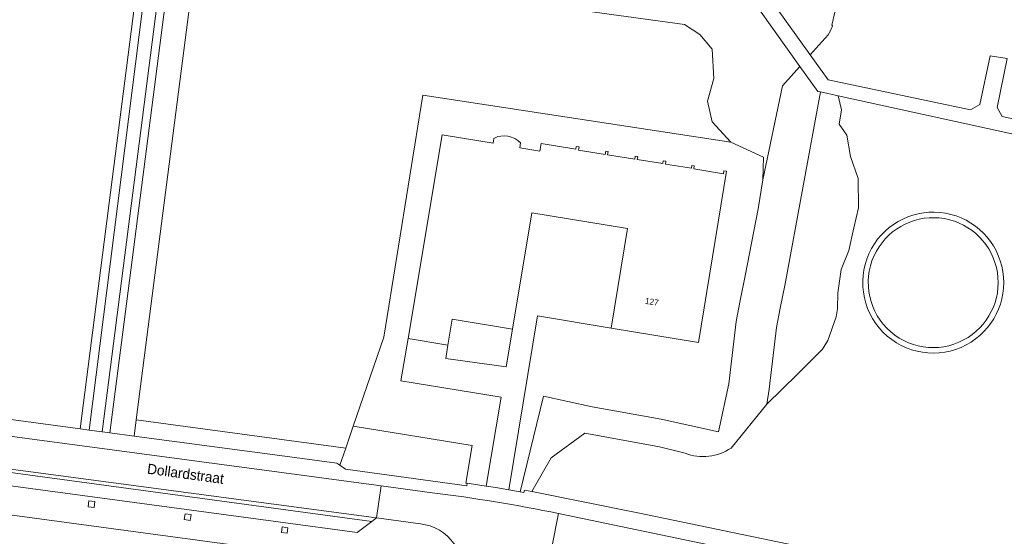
# Model space of a CAD drawing. Header units: metres. Extents: x 151448 to 154749, y 463108 to 465296.
# Tile 236 of 256: x 153156 to 153277, y 463882 to 463946. Entities that reach past the tile are written whole.
import ezdxf
from ezdxf.enums import TextEntityAlignment as Align

# ---------------------------------------------------------------- set-up
doc = ezdxf.new("R2010")
doc.units = ezdxf.units.M
for name, color, linetype, lineweight in [('B-PV-GR-BEPLANTING_CULTUUR_BOSPLANTSOEN-GV', 253, 'Continuous', 9), ('B-PV-GR-BEPLANTING_CULTUUR_HEESTERS-GV', 253, 'Continuous', 9), ('B-PV-GR-GROENVOORZIENING-GV', 253, 'Continuous', 9), ('B-PV-IE-TERREINAFSCHEIDING_KUNSTMATIG_HEKWERK-G', 253, 'Continuous', 9), ('B-PV-OG-BEBOUWING-GV', 1, 'Continuous', 9), ('B-PV-OG-BEBOUWING-T18', 2, 'Continuous', 9), ('B-PV-OG-TERREIN_BEGROEID-GV', 253, 'Continuous', 9), ('B-PV-OG-TERREIN_ERF-GV', 253, 'Continuous', 9), ('B-PV-OG-TOPOGRAFIE-T18', 2, 'Continuous', 9), ('B-PV-VH-GESLOTENVERHARDING_ASFALT-GV', 253, 'Continuous', 9), ('B-PV-VH-GESLOTENVERHARDING_KUNSTSTOF-GV', 253, 'Continuous', 9), ('B-PV-VH-OPENVERHARDING_BETONSTRAATSTEEN-GV', 253, 'Continuous', 9), ('B-PV-VH-OPENVERHARDING_TEGEL-GV', 253, 'Continuous', 9)]:
    doc.layers.add(name, color=color, linetype=linetype, lineweight=lineweight)
doc.styles.add('Drong', font='txt', dxfattribs={"height": 1.8})

msp = doc.modelspace()

# ---------------------------------------------------------------- linework, layer by layer
at = {"layer": 'B-PV-GR-BEPLANTING_CULTUUR_BOSPLANTSOEN-GV', "flags": 128}
msp.add_lwpolyline([(153205.029, 463936.447), (153242.919, 463930.663), (153240.621, 463933.157), (153240.025, 463935.705), (153240.792, 463938.495), (153240.621, 463942.074), (153239.088, 463943.894), (153237.211, 463945.116), (153177.134, 463953.381), (153169.822, 463896.534), (153195.564, 463893.075), (153196.496, 463895.78), (153200.252, 463906.685)], close=True, dxfattribs=at)
for points in [[(153253.924, 463936.833), (153253.573, 463936.91), (153251.393, 463939.969), (153249.263, 463937.572), (153246.845, 463926.033), (153246.252, 463922.475), (153244.662, 463914.219), (153244.051, 463911.226), (153243.556, 463908.625), (153242.674, 463900.985), (153241.389, 463895.067), (153234.334, 463896.608), (153225.869, 463898.135), (153219.862, 463899.452), (153217.021, 463887.68), (153217.479, 463887.597), (153217.533, 463887.892), (153218.459, 463887.753), (153220.829, 463891.883), (153224.946, 463894.91), (153234.139, 463893.218), (153237.27, 463892.43)], [(153242.952, 463893.079), (153247.333, 463898.479), (153247.628, 463900.298), (153248.502, 463907.87), (153248.957, 463910.259), (153249.567, 463913.246), (153253.924, 463936.833)]]:
    msp.add_lwpolyline(points, dxfattribs=at)
at = {"layer": 'B-PV-GR-BEPLANTING_CULTUUR_BOSPLANTSOEN-GV'}
msp.add_lwpolyline([(153237.27, 463892.43, 0.2444829), (153242.952, 463893.079)], format="xyb", dxfattribs=at)
at = {"layer": 'B-PV-GR-BEPLANTING_CULTUUR_HEESTERS-GV', "flags": 128}
for points in [[(153253.924, 463936.833), (153249.567, 463913.246), (153248.957, 463910.259), (153248.502, 463907.87), (153247.628, 463900.298), (153247.333, 463898.479), (153251.077, 463902.166), (153254.166, 463905.233), (153254.804, 463906.289), (153255.863, 463909.212), (153256.023, 463910.188), (153256.062, 463912.16), (153256.461, 463915.009), (153257.393, 463917.342), (153258.016, 463920.12), (153258.574, 463922.61), (153258.533, 463926.188), (153257.616, 463928.897), (153257.165, 463931.505), (153256.201, 463932.861), (153256.5, 463934.633), (153256.073, 463936.361)], [(153169.567, 463894.55), (153188.068, 463892.081), (153194.49, 463891.201), (153194.836, 463890.963), (153195.564, 463893.075), (153169.822, 463896.534)]]:
    msp.add_lwpolyline(points, close=True, dxfattribs=at)
at = {"layer": 'B-PV-GR-GROENVOORZIENING-GV', "flags": 128}
for points in [[(153163.919, 463885.841), (153164.65, 463885.755), (153164.737, 463886.488), (153164.006, 463886.574)], [(153175.831, 463884.999), (153175.724, 463884.278), (153176.463, 463884.169), (153176.57, 463884.89)], [(153188.358, 463882.597), (153188.451, 463883.285), (153187.763, 463883.379), (153187.67, 463882.69)]]:
    msp.add_lwpolyline(points, close=True, dxfattribs=at)
at = {"layer": 'B-PV-IE-TERREINAFSCHEIDING_KUNSTMATIG_HEKWERK-G', "flags": 128}
for points in [[(153200.252, 463906.685), (153205.029, 463936.447)], [(153205.029, 463936.447), (153242.919, 463930.663)], [(153242.919, 463930.663), (153246.902, 463928.806), (153246.845, 463926.033)], [(153246.845, 463926.033), (153246.252, 463922.475), (153244.662, 463914.219), (153244.051, 463911.226), (153243.556, 463908.625), (153242.674, 463900.985)], [(153196.496, 463895.78), (153200.252, 463906.685)], [(153242.674, 463900.985), (153241.389, 463895.067), (153234.334, 463896.608), (153225.869, 463898.135), (153219.862, 463899.452), (153217.021, 463887.68)], [(153196.496, 463895.78), (153195.564, 463893.075)], [(153195.564, 463893.075), (153194.836, 463890.963)]]:
    msp.add_lwpolyline(points, dxfattribs=at)
at = {"layer": 'B-PV-OG-BEBOUWING-GV', "flags": 128}
msp.add_lwpolyline([(153213.772, 463931.132), (153213.672, 463930.533), (153207.408, 463931.578), (153203.23, 463906.542), (153208.126, 463905.725), (153208.661, 463908.932), (153216.061, 463907.697), (153218.445, 463921.983), (153230.219, 463920.05), (153228.211, 463907.817), (153238.922, 463906.059), (153242.373, 463927.086), (153242.042, 463927.141), (153241.984, 463926.791), (153238.345, 463927.389), (153238.404, 463927.751), (153238.116, 463927.798), (153238.059, 463927.452), (153234.872, 463927.975), (153234.928, 463928.315), (153234.588, 463928.371), (153234.531, 463928.025), (153231.399, 463928.539), (153231.459, 463928.901), (153231.144, 463928.953), (153231.082, 463928.576), (153227.763, 463929.121), (153227.825, 463929.499), (153227.525, 463929.548), (153227.462, 463929.162), (153224.197, 463929.698), (153224.263, 463930.098), (153223.89, 463930.137), (153223.854, 463929.791), (153219.587, 463930.503), (153219.427, 463929.547), (153216.957, 463929.96), (153217.061, 463930.583)], dxfattribs=at)
at = {"layer": 'B-PV-OG-BEBOUWING-GV'}
msp.add_lwpolyline([(153217.061, 463930.583, 0.3281074), (153213.772, 463931.132)], format="xyb", dxfattribs=at)
at = {"layer": 'B-PV-OG-TERREIN_BEGROEID-GV', "flags": 128}
for points in [[(153136.789, 463898.954), (153162.915, 463895.431), (153171.369, 463961.205)], [(153265.281, 463959.016), (153263.528, 463950.479), (153256.836, 463951.654), (153255.354, 463945.224), (153255.325, 463945.099), (153255.41, 463944.974), (153255.284, 463944.65), (153254.856, 463943.866), (153252.658, 463941.393), (153254.854, 463938.319), (153272.354, 463934.62), (153273.515, 463935.31), (153274.781, 463941.281), (153276.866, 463940.961), (153275.621, 463934.925), (153276.253, 463933.8)], [(153276.253, 463933.8), (153281.08, 463932.77), (153281.727, 463935.717), (153289.625, 463934.05), (153288.97, 463931.021), (153294.859, 463929.784), (153296.822, 463938.389), (153281.154, 463941.778), (153283.178, 463951.364)], [(153280.67, 463929.51), (153280.98, 463930.89), (153256.073, 463936.361), (153256.5, 463934.633), (153256.201, 463932.861), (153257.165, 463931.505), (153257.616, 463928.897), (153258.533, 463926.188), (153258.574, 463922.61), (153258.016, 463920.12), (153257.393, 463917.342), (153256.461, 463915.009), (153256.062, 463912.16), (153256.023, 463910.188), (153255.863, 463909.212), (153254.804, 463906.289), (153254.166, 463905.233), (153251.077, 463902.166), (153247.333, 463898.479), (153242.952, 463893.079)], [(153237.27, 463892.43), (153234.139, 463893.218), (153224.946, 463894.91), (153220.829, 463891.883), (153218.459, 463887.753), (153231.672, 463885.056), (153242.13, 463882.885), (153251.979, 463880.864)]]:
    msp.add_lwpolyline(points, dxfattribs=at)
for points in [[(153172.357, 463961.055), (153171.369, 463961.205), (153162.915, 463895.431), (153164.025, 463895.282)], [(153183.512, 463957.565), (153183.646, 463958.541), (153183.762, 463959.389), (153180.674, 463959.715), (153174.043, 463960.701), (153173.937, 463959.876), (153173.368, 463955.454), (153165.647, 463895.065), (153166.592, 463894.941), (153174.803, 463958.768)], [(153187.227, 463957.051), (153187.063, 463955.853), (153183.347, 463956.362), (153183.512, 463957.565), (153174.803, 463958.768), (153166.592, 463894.941), (153169.567, 463894.55), (153169.822, 463896.534), (153177.134, 463953.381), (153237.211, 463945.116), (153239.088, 463943.894), (153240.621, 463942.074), (153240.792, 463938.495), (153240.025, 463935.705), (153240.621, 463933.157), (153242.919, 463930.663), (153246.902, 463928.806), (153246.845, 463926.033), (153249.263, 463937.572), (153251.393, 463939.969), (153244.896, 463949.085)], [(153252.658, 463941.393), (153254.856, 463943.866), (153255.284, 463944.65), (153255.41, 463944.974), (153255.325, 463945.099), (153255.354, 463945.224), (153256.836, 463951.654), (153245.067, 463953.721), (153244.73, 463953.055), (153244.454, 463952.511), (153245.488, 463951.431)]]:
    msp.add_lwpolyline(points, close=True, dxfattribs=at)
at = {"layer": 'B-PV-OG-TERREIN_BEGROEID-GV'}
for points in [[(153260.191, 463917.583, -1.3419691), (153271.832, 463905.754)], [(153271.832, 463905.754, -0.7467404), (153260.191, 463917.583)], [(153242.952, 463893.079, -0.2444829), (153237.27, 463892.43)]]:
    msp.add_lwpolyline(points, format="xyb", dxfattribs=at)
at = {"layer": 'B-PV-OG-TERREIN_ERF-GV', "flags": 128}
for points in [[(153217.061, 463930.583), (153216.957, 463929.96), (153219.427, 463929.547), (153219.587, 463930.503), (153223.854, 463929.791), (153223.89, 463930.137), (153224.263, 463930.098), (153224.197, 463929.698), (153227.462, 463929.162), (153227.525, 463929.548), (153227.825, 463929.499), (153227.763, 463929.121), (153231.082, 463928.576), (153231.144, 463928.953), (153231.459, 463928.901), (153231.399, 463928.539), (153234.531, 463928.025), (153234.588, 463928.371), (153234.928, 463928.315), (153234.872, 463927.975), (153238.059, 463927.452), (153238.116, 463927.798), (153238.404, 463927.751), (153238.345, 463927.389), (153241.984, 463926.791), (153242.042, 463927.141), (153242.373, 463927.086), (153238.922, 463906.059), (153228.211, 463907.817), (153219.12, 463909.309), (153215.612, 463887.937), (153217.021, 463887.68), (153219.862, 463899.452), (153225.869, 463898.135), (153234.334, 463896.608), (153241.389, 463895.067), (153242.674, 463900.985), (153243.556, 463908.625), (153244.051, 463911.226), (153244.662, 463914.219), (153246.252, 463922.475), (153246.845, 463926.033), (153246.902, 463928.806), (153242.919, 463930.663), (153205.029, 463936.447), (153200.252, 463906.685), (153196.496, 463895.78), (153211.114, 463893.406), (153210.367, 463888.999), (153210.323, 463888.765), (153210.487, 463888.741), (153212.838, 463888.399), (153214.662, 463899.313), (153202.358, 463901.315), (153203.23, 463906.542)], [(153203.23, 463906.542), (153207.408, 463931.578), (153213.672, 463930.533), (153213.772, 463931.132)]]:
    msp.add_lwpolyline(points, dxfattribs=at)
at = {"layer": 'B-PV-OG-TERREIN_ERF-GV'}
msp.add_lwpolyline([(153213.772, 463931.132, -0.3281074), (153217.061, 463930.583)], format="xyb", dxfattribs=at)
at = {"layer": 'B-PV-OG-TERREIN_ERF-GV', "flags": 128}
for points in [[(153208.126, 463905.725), (153203.23, 463906.542), (153202.358, 463901.315), (153214.662, 463899.313), (153212.838, 463888.399), (153214.031, 463888.225), (153215.612, 463887.937), (153219.12, 463909.309), (153228.211, 463907.817), (153230.219, 463920.05), (153218.445, 463921.983), (153216.061, 463907.697), (153215.288, 463903.062), (153207.855, 463904.098)], [(153216.061, 463907.697), (153208.661, 463908.932), (153208.126, 463905.725), (153207.855, 463904.098), (153215.288, 463903.062)], [(153210.487, 463888.741), (153210.323, 463888.765), (153210.367, 463888.999), (153211.114, 463893.406), (153196.496, 463895.78), (153195.564, 463893.075), (153194.836, 463890.963), (153195.527, 463890.488), (153210.443, 463888.444)], [(153190.689, 463856.93), (153191.165, 463860.503), (153196.917, 463859.737), (153196.441, 463856.164), (153197.994, 463855.957), (153206.343, 463873.055), (153206.347, 463873.063), (153203.543, 463878.27), (153187.07, 463880.442), (153132.082, 463887.846), (153128.686, 463885.362), (153124.755, 463865.411), (153190.648, 463856.618)]]:
    msp.add_lwpolyline(points, close=True, dxfattribs=at)
at = {"layer": 'B-PV-VH-GESLOTENVERHARDING_ASFALT-GV', "flags": 128}
for points in [[(153244.896, 463949.085), (153251.393, 463939.969), (153253.573, 463936.91), (153253.924, 463936.833), (153256.073, 463936.361), (153280.98, 463930.89), (153294.62, 463927.93), (153291.947, 463915.599), (153285.336, 463885.063), (153282.987, 463874.422), (153284.906, 463873.984), (153287.2, 463884.714), (153296.408, 463927.438), (153307.041, 463925.157), (153316.856, 463931.33), (153317.472, 463934.165), (153327.359, 463979.637)], [(153316.788, 463951.666), (153315.079, 463943.581), (153317.673, 463943.168), (153315.281, 463932.378), (153307.03, 463927.251), (153296.773, 463929.216), (153298.672, 463937.989), (153296.822, 463938.389), (153294.859, 463929.784), (153288.97, 463931.021), (153281.08, 463932.77), (153276.253, 463933.8), (153275.621, 463934.925), (153276.866, 463940.961), (153274.781, 463941.281), (153273.515, 463935.31), (153272.354, 463934.62), (153254.854, 463938.319), (153252.658, 463941.393), (153245.488, 463951.431)], [(153206.183, 463887.578), (153199.915, 463888.42), (153199.357, 463884.484), (153204.748, 463883.753)], [(153219.354, 463879.219), (153220.505, 463878.939), (153220.893, 463880.91), (153221.734, 463885.027)], [(153336.996, 463856.313), (153336.191, 463856.513), (153336.609, 463858.465), (153337.051, 463860.401), (153324.222, 463863.232), (153292.94, 463870.101), (153272.933, 463874.487), (153266.166, 463875.865), (153243.145, 463880.57), (153231.337, 463883.035), (153221.734, 463885.027), (153220.893, 463880.91), (153220.505, 463878.939), (153230.054, 463877.057), (153265.165, 463869.924), (153291.59, 463864.282), (153322.971, 463857.378), (153335.608, 463854.563)]]:
    msp.add_lwpolyline(points, dxfattribs=at)
for points in [[(153174.043, 463960.701), (153172.357, 463961.055), (153164.025, 463895.282), (153165.647, 463895.065), (153173.368, 463955.454), (153173.937, 463959.876)], [(153134.927, 463893.06), (153135.299, 463893.008), (153187.347, 463886.084), (153199.357, 463884.484), (153199.915, 463888.42), (153188, 463890.022), (153135.515, 463897.046)]]:
    msp.add_lwpolyline(points, close=True, dxfattribs=at)
at = {"layer": 'B-PV-VH-GESLOTENVERHARDING_ASFALT-GV'}
for points in [[(153221.734, 463885.027, 0.0203743), (153206.183, 463887.578)], [(153204.748, 463883.753, -0.4653936), (153209.668, 463876.563)]]:
    msp.add_lwpolyline(points, format="xyb", dxfattribs=at)
at = {"layer": 'B-PV-VH-GESLOTENVERHARDING_KUNSTSTOF-GV'}
for points in [[(153271.513, 463906.354, 1.3419643), (153260.786, 463917.255)], [(153260.786, 463917.255, 0.7468097), (153271.513, 463906.354)]]:
    msp.add_lwpolyline(points, format="xyb", dxfattribs=at)
at = {"layer": 'B-PV-VH-OPENVERHARDING_BETONSTRAATSTEEN-GV', "flags": 128}
for points in [[(153135.299, 463893.008), (153135.596, 463892.616), (153198.788, 463884.063), (153199.357, 463884.484), (153187.347, 463886.084)], [(153187.254, 463884.003), (153196.965, 463882.715), (153198.788, 463884.063), (153135.596, 463892.616), (153136.998, 463890.764)]]:
    msp.add_lwpolyline(points, close=True, dxfattribs=at)
at = {"layer": 'B-PV-VH-OPENVERHARDING_TEGEL-GV'}
for points in [[(153271.832, 463905.754, 1.3419691), (153260.191, 463917.583)], [(153260.786, 463917.255, -1.3419643), (153271.513, 463906.354)], [(153260.191, 463917.583, 0.7467404), (153271.832, 463905.754)], [(153271.513, 463906.354, -0.7468097), (153260.786, 463917.255)], [(153206.183, 463887.578, -0.0203743), (153221.734, 463885.027)], [(153209.668, 463876.563, 0.4653936), (153204.748, 463883.753)]]:
    msp.add_lwpolyline(points, format="xyb", dxfattribs=at)
at = {"layer": 'B-PV-VH-OPENVERHARDING_TEGEL-GV', "flags": 128}
for points in [[(153251.979, 463880.864), (153242.13, 463882.885), (153231.672, 463885.056), (153218.459, 463887.753), (153217.533, 463887.892), (153217.479, 463887.597), (153217.021, 463887.68), (153215.612, 463887.937), (153214.031, 463888.225), (153212.838, 463888.399), (153210.487, 463888.741), (153210.443, 463888.444), (153195.527, 463890.488), (153194.836, 463890.963), (153194.49, 463891.201), (153188.068, 463892.081), (153169.567, 463894.55), (153166.592, 463894.941), (153165.647, 463895.065), (153164.025, 463895.282), (153162.915, 463895.431), (153136.789, 463898.954)], [(153134.525, 463897.169), (153135.515, 463897.046), (153188, 463890.022), (153199.915, 463888.42), (153206.183, 463887.578)], [(153204.748, 463883.753), (153199.357, 463884.484), (153198.788, 463884.063), (153196.965, 463882.715), (153187.254, 463884.003), (153136.998, 463890.764), (153135.596, 463892.616), (153135.299, 463893.008), (153134.927, 463893.06), (153134.001, 463893.189)], [(153127.591, 463888.731), (153127.536, 463888.456), (153132.082, 463887.846), (153187.07, 463880.442), (153203.543, 463878.27), (153206.347, 463873.063), (153206.343, 463873.055), (153207.618, 463872.432), (153208.548, 463874.336), (153209.668, 463876.563)], [(153221.734, 463885.027), (153231.337, 463883.035), (153243.145, 463880.57), (153266.166, 463875.865), (153272.933, 463874.487), (153292.94, 463870.101), (153324.222, 463863.232), (153337.051, 463860.401), (153338.692, 463860.053), (153343.657, 463858.977), (153345.292, 463858.576), (153357.221, 463855.955)]]:
    msp.add_lwpolyline(points, dxfattribs=at)
for points in [[(153163.919, 463885.841), (153164.006, 463886.574), (153164.737, 463886.488), (153164.65, 463885.755)], [(153175.831, 463884.999), (153176.57, 463884.89), (153176.463, 463884.169), (153175.724, 463884.278)], [(153188.358, 463882.597), (153187.67, 463882.69), (153187.763, 463883.379), (153188.451, 463883.285)]]:
    msp.add_lwpolyline(points, close=True, dxfattribs=at)

# ---------------------------------------------------------------- texts
at = {"layer": 'B-PV-OG-BEBOUWING-T18', "style": 'Drong'}
msp.add_text('127', height=0.75, rotation=350.7, dxfattribs=at).set_placement((153233.193, 463911.053), align=Align.MIDDLE)
at = {"layer": 'B-PV-OG-TOPOGRAFIE-T18', "style": 'Drong'}
msp.add_text('Dollardstraat', height=1.25, rotation=352.3, dxfattribs=at).set_placement((153175.89, 463889.945), align=Align.MIDDLE)

doc.saveas('drawing.dxf')
